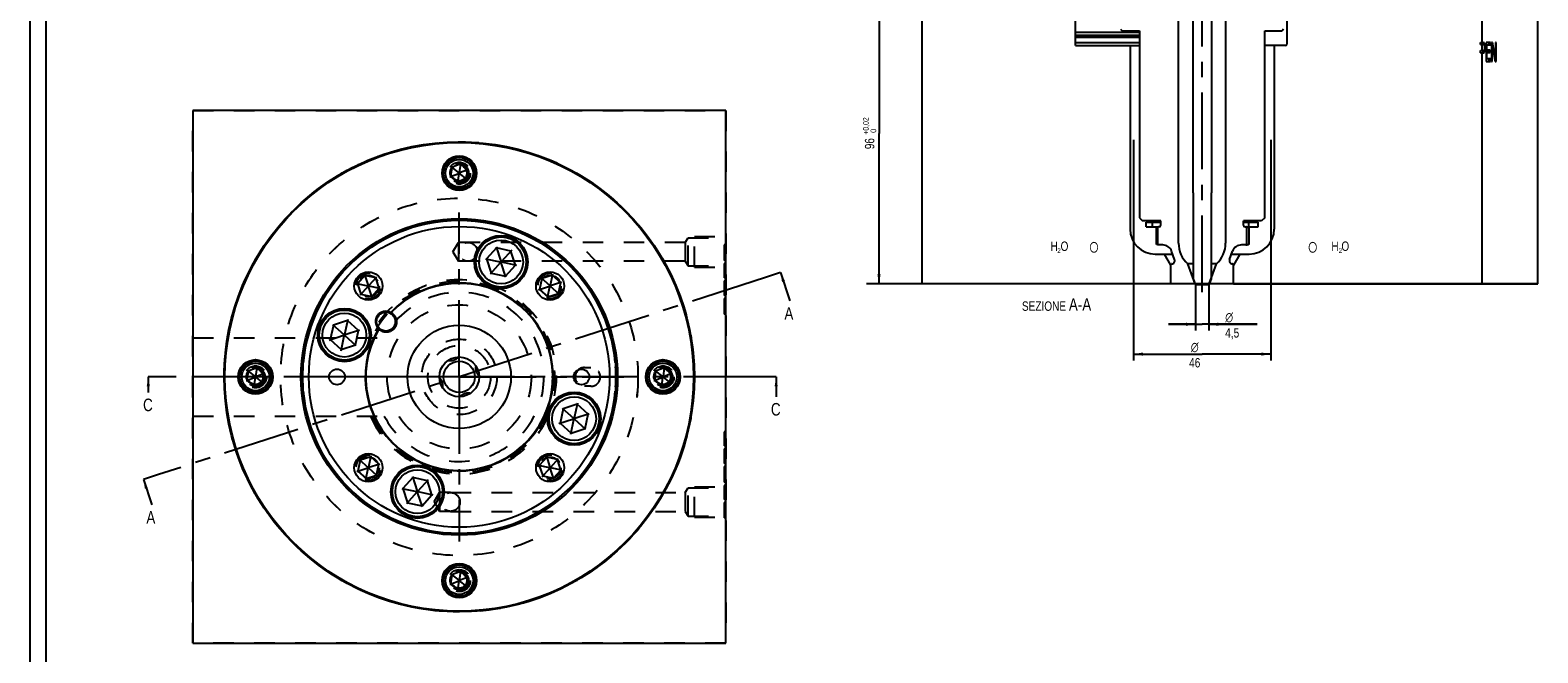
# Model space of a CAD drawing. Extents: x 0 to 1189, y 0 to 841.
# Tile 54 of 80: x 0 to 481, y 325 to 524. Entities that reach past the tile are written whole.
import ezdxf
from ezdxf.enums import TextEntityAlignment as Align

# ---------------------------------------------------------------- set-up
doc = ezdxf.new("R2010")
doc.units = 0
doc.header["$LTSCALE"] = 65.395
doc.linetypes.add('CENTER', pattern=[0.6, 0.375, -0.075, 0.075, -0.075])
doc.linetypes.add('HIDDEN', pattern=[0.2, 0.1, -0.1])
doc.layers.get('0').update_dxf_attribs({"linetype": 'CONTINUOUS'})
for name, color, linetype in [('CONDIZIONAMENTO', 7, 'CONTINUOUS'), ('DEFAULT_1', 7, 'CENTER'), ('HATCHING_BL0', 7, 'CONTINUOUS'), ('HATCHING_BL2', 7, 'CONTINUOUS'), ('MG46096_3DSLA_N_45_R000_JG_BL12', 7, 'CONTINUOUS'), ('MG46_3DSLA_AC_WEB_BL13', 7, 'CONTINUOUS'), ('MG46_3DSLA_PPU_WEB_BL11', 7, 'CONTINUOUS'), ('MG46_3DSLA_PSUP_WEB_BL14', 7, 'CONTINUOUS')]:
    doc.layers.add(name, color=color, linetype=linetype)
doc.styles.get("Standard").update_dxf_attribs({"font": 'txt', "width": 0.8})
doc.styles.add('TEXTSTYLE_1', font='gdt', dxfattribs={"width": 0.8})
doc.dimstyles.new('DIMSTYLE_1', dxfattribs={"dimtxt": 3, "dimasz": 3, "dimexe": 2, "dimexo": 0, "dimgap": 0.75, "dimtad": 1, "dimtxsty": 'STANDARD', "dimblk": '_ARROW_FILLED', "dimblk1": '_ARROW_FILLED', "dimblk2": '_ARROW_FILLED', "dimcen": 0.09, "dimazin": 3, "dimtol": 1, "dimtp": 0.02, "dimtfac": 0.6, "dimtofl": 0, "dimtmove": 0, "dimatfit": 3, "dimtolj": 1})
doc.dimstyles.new('DIMSTYLE_2', dxfattribs={"dimtxt": 3, "dimasz": 3, "dimexe": 2, "dimexo": 0, "dimgap": 0.75, "dimtad": 1, "dimtxsty": 'STANDARD', "dimblk": '_ARROW_FILLED', "dimblk1": '_ARROW_FILLED', "dimblk2": '_ARROW_FILLED', "dimcen": 0.09, "dimazin": 3, "dimtp": 0.3, "dimtm": 0.3, "dimtfac": 1, "dimtofl": 0, "dimtmove": 0, "dimatfit": 3, "dimtolj": 1})
doc.dimstyles.new('DIMSTYLE_3', dxfattribs={"dimtxt": 3, "dimasz": 3, "dimexe": 2, "dimexo": 0, "dimgap": 0.75, "dimtad": 1, "dimtxsty": 'STANDARD', "dimblk": '_ARROW_FILLED', "dimblk1": '_ARROW_FILLED', "dimblk2": '_ARROW_FILLED', "dimcen": 0.09, "dimazin": 3, "dimtp": 0.1, "dimtm": 0.1, "dimtfac": 1, "dimtofl": 0, "dimtmove": 0, "dimatfit": 3, "dimtolj": 1})
doc.dimstyles.get("Standard").update_dxf_attribs({"dimtxt": 3, "dimasz": 3, "dimexe": 2, "dimexo": 0, "dimtad": 1, "dimtxsty": 'STANDARD', "dimblk": '_ARROW_FILLED', "dimblk1": '_ARROW_FILLED', "dimblk2": '_ARROW_FILLED', "dimcen": 0.09, "dimazin": 3, "dimtol": 1, "dimtp": 0.01, "dimtm": 0.01, "dimtfac": 1, "dimtofl": 0, "dimtmove": 0, "dimatfit": 3, "dimtolj": 1})

# ---------------------------------------------------------------- blocks, each defined once
blk = doc.blocks.new('A0_BL15', base_point=(594.5, 420.5))
at = {"color": 7, "linetype": 'CONTINUOUS'}
for p, q in [((0, 0), (0, 841)), ((5, 836), (5, 5))]:
    blk.add_line(p, q, dxfattribs=at)
blk = doc.blocks.new('_ARROW_FILLED')
at = {"color": 0, "linetype": 'BYBLOCK'}
blk.add_solid([(0, 0), (-1, 0.17), (-1, -0.17)], dxfattribs=at)
blk = doc.blocks.new('*D0')
at = {"color": 2, "linetype": 'CONTINUOUS'}
for p, q in [((292.66, 539.15), (268.82, 539.15)), ((270.82, 539.15), (270.82, 491.15)), ((270.82, 443.15), (270.82, 491.15)), ((292.22, 443.15), (268.82, 443.15))]:
    blk.add_line(p, q, dxfattribs=at)
at = {"color": 2, "linetype": 'CONTINUOUS', "xscale": 3, "yscale": 3, "zscale": 3}
for p, rotation in [((270.82, 539.15), 90), ((270.82, 443.15), 270)]:
    blk.add_blockref('_ARROW_FILLED', p, dxfattribs=dict(at, rotation=rotation))
at = {"color": 2, "linetype": 'CONTINUOUS'}
for s, height, width, p in [('+0,02', 1.8, 0.728571, (267.52, 493.51)), (' 0', 1.8, 0.785714, (269.92, 491.65)), ('96', 3, 0.785714, (269.32, 487.88))]:
    blk.add_text(s, height=height, rotation=90, dxfattribs=dict(at, width=width)).set_placement(p, align=Align.CENTER)
blk = doc.blocks.new('*D25')
at = {"color": 2, "linetype": 'CONTINUOUS'}
for p, q in [((371.76, 443.15), (371.76, 428.25)), ((376.04, 443.15), (376.04, 428.25)), ((371.76, 430.25), (363.2, 430.25)), ((363.2, 430.25), (373.9, 430.25)), ((391.49, 430.25), (373.9, 430.25)), ((376.04, 430.25), (391.49, 430.25))]:
    blk.add_line(p, q, dxfattribs=at)
at = {"color": 2, "linetype": 'CONTINUOUS', "xscale": 3, "yscale": 3, "zscale": 3}
blk.add_blockref('_ARROW_FILLED', (371.76, 430.25), dxfattribs=at)
at = {"color": 2, "linetype": 'CONTINUOUS', "xscale": 3, "yscale": 3, "zscale": 3, "rotation": 180}
blk.add_blockref('_ARROW_FILLED', (376.04, 430.25), dxfattribs=at)
at = {"color": 2, "linetype": 'CONTINUOUS', "insert": (381.28, 434), "char_height": 3, "width": 9.3214, "attachment_point": 1, "style": 'TEXTSTYLE_1'}
blk.add_mtext('{\\Fgdt;n}\\P\\Ftxt;4,5', dxfattribs=at)
blk = doc.blocks.new('*D26')
at = {"color": 2, "linetype": 'CONTINUOUS'}
for p, q in [((352.03, 489.15), (352.03, 418.73)), ((395.78, 489.15), (395.78, 418.73)), ((352.03, 420.73), (373.9, 420.73)), ((395.78, 420.73), (373.9, 420.73))]:
    blk.add_line(p, q, dxfattribs=at)
at = {"color": 2, "linetype": 'CONTINUOUS', "xscale": 3, "yscale": 3, "zscale": 3, "rotation": 180}
blk.add_blockref('_ARROW_FILLED', (352.03, 420.73), dxfattribs=at)
at = {"color": 2, "linetype": 'CONTINUOUS', "xscale": 3, "yscale": 3, "zscale": 3}
blk.add_blockref('_ARROW_FILLED', (395.78, 420.73), dxfattribs=at)
at = {"color": 2, "linetype": 'CONTINUOUS', "insert": (371.55, 424.48), "char_height": 3, "width": 7.0714, "attachment_point": 2, "style": 'TEXTSTYLE_1'}
blk.add_mtext('{\\Fgdt;n}\\P\\Ftxt;46', dxfattribs=at)
blk = doc.blocks.new('MG46_3DSLA_PPU_WEB_BL11', base_point=(604.15, 524.71))
at = {"layer": 'MG46_3DSLA_PPU_WEB_BL11', "color": 7, "linetype": 'CONTINUOUS'}
for p, q in [((284.53, 443.15), (284.53, 539.15)), ((333.45, 519.15), (333.45, 539.15)), ((463.28, 520.15), (463.28, 539.15)), ((481.01, 443.15), (481.01, 539.15)), ((400.9, 531.15), (400.9, 519.65)), ((462.75, 520.15), (463.7, 520.15)), ((462.75, 519.52), (462.75, 520.15)), ((462.75, 519.52), (463.74, 519.52)), ((463.42, 520.03), (463.26, 520.13)), ((463.28, 517.6), (463.28, 519.52)), ((463.9, 520.03), (463.42, 520.03)), ((463.58, 519.64), (463.42, 520.03)), ((464.05, 519.64), (463.58, 519.64)), ((463.61, 519.52), (463.58, 519.64)), ((463.9, 520.03), (463.7, 520.15)), ((463.74, 519.52), (463.86, 519.39)), ((464.05, 519.64), (463.9, 520.03)), ((464.17, 519.13), (464.05, 519.64)), ((465.91, 520.15), (464.52, 520.15)), ((464.52, 520.15), (464.52, 514.15)), ((465.43, 519.39), (465.43, 520.15)), ((465.91, 519.39), (465.91, 520.15)), ((466.56, 520.15), (466.21, 520.15)), ((466.21, 520.15), (466.21, 514.15)), ((467.53, 515.05), (466.56, 520.15)), ((467.76, 520.15), (467.53, 520.15)), ((467.53, 520.15), (467.53, 515.05)), ((467.76, 514.15), (467.76, 520.15)), ((333.45, 519.15), (353.9, 519.15)), ((350.9, 519.15), (350.9, 460.65)), ((400.4, 519.15), (393.9, 519.15)), ((396.9, 519.15), (396.9, 460.65)), ((462.75, 517.6), (463.74, 517.6)), ((462.75, 516.84), (462.75, 517.6)), ((462.75, 516.84), (463.7, 516.84)), ((463.26, 516.86), (463.42, 516.96)), ((463.28, 443.15), (463.28, 516.84)), ((463.42, 516.96), (463.58, 517.35)), ((463.9, 516.96), (463.42, 516.96)), ((463.58, 517.35), (463.64, 517.62)), ((464.05, 517.35), (463.58, 517.35)), ((463.7, 516.84), (463.9, 516.96)), ((463.86, 517.73), (463.74, 517.6)), ((463.86, 519.39), (463.94, 519.13)), ((463.94, 517.98), (463.86, 517.73)), ((464.17, 517.86), (463.9, 517.86)), ((463.9, 516.96), (464.05, 517.35)), ((464.17, 519.13), (463.94, 519.13)), ((463.94, 519.13), (463.97, 518.75)), ((463.97, 518.37), (463.94, 517.98)), ((464.21, 518.75), (463.97, 518.75)), ((463.97, 518.75), (463.97, 518.37)), ((464.21, 518.24), (463.97, 518.24)), ((464.05, 517.35), (464.17, 517.86)), ((464.21, 518.75), (464.17, 519.13)), ((464.17, 517.86), (464.21, 518.24)), ((464.21, 518.24), (464.21, 518.75)), ((464.52, 519.39), (465.91, 519.39)), ((465.75, 517.73), (464.52, 517.73)), ((464.52, 516.96), (465.75, 516.96)), ((465.91, 514.92), (464.52, 514.92)), ((464.75, 517.73), (464.75, 519.39)), ((464.75, 514.92), (464.75, 516.96)), ((465.28, 516.96), (465.28, 517.73)), ((465.43, 514.15), (465.43, 514.92)), ((465.75, 516.96), (465.75, 517.73)), ((465.91, 514.15), (465.91, 514.92)), ((466.45, 519.39), (466.21, 519.39)), ((466.23, 519.39), (466.22, 519.44)), ((466.45, 514.15), (466.45, 519.39)), ((466.45, 519.39), (467.41, 514.15)), ((467.53, 515.05), (467.25, 515.05)), ((467.28, 514.85), (467.28, 515.05)), ((464.52, 514.15), (465.91, 514.15)), ((466.21, 514.15), (466.45, 514.15)), ((467.41, 514.15), (467.76, 514.15)), ((358.9, 452.65), (364.5, 452.65)), ((363.9, 449.15), (361.88, 452.65)), ((383.3, 452.65), (388.9, 452.65)), ((385.92, 452.65), (383.9, 449.15)), ((363.9, 443.15), (363.9, 449.15)), ((383.9, 443.15), (383.9, 449.15)), ((363.9, 443.15), (284.53, 443.15)), ((383.9, 443.15), (481.01, 443.15))]:
    blk.add_line(p, q, dxfattribs=at)
at = {"layer": 'MG46_3DSLA_PPU_WEB_BL11', "color": 8, "linetype": 'HIDDEN'}
for p, q in [((51.9, 328.46), (51.9, 498.46)), ((51.9, 498.46), (221.9, 498.46)), ((221.9, 498.46), (221.9, 328.46)), ((209, 456.37), (209.9, 457.87)), ((209.9, 457.87), (221.9, 457.87)), ((209.9, 448.87), (209.9, 457.87)), ((211.9, 458.23), (221.9, 458.23)), ((211.9, 448.5), (211.9, 458.23)), ((221.9, 448.87), (221.9, 457.87)), ((134.9, 453.37), (136.63, 456.37)), ((134.9, 453.37), (136.63, 450.37)), ((136.63, 456.37), (136.63, 450.37)), ((139.69, 456.37), (136.63, 456.37)), ((209, 456.37), (139.69, 456.37)), ((209, 456.37), (209, 450.37)), ((221.9, 455.59), (221.4, 455.59)), ((221.4, 455.59), (221.4, 450.59)), ((221.9, 454.84), (221.4, 454.84)), ((221.9, 454.46), (221.4, 454.46)), ((139.69, 450.37), (136.63, 450.37)), ((209, 450.37), (139.69, 450.37)), ((209, 450.37), (209.9, 448.87)), ((209.9, 448.87), (221.9, 448.87)), ((211.9, 448.5), (221.9, 448.5)), ((221.9, 451.71), (221.4, 451.71)), ((221.9, 451.34), (221.4, 451.34)), ((221.9, 450.59), (221.4, 450.59)), ((221.9, 449.59), (221.4, 449.59)), ((221.4, 449.59), (221.4, 445.09)), ((221.9, 449.09), (221.4, 449.09)), ((221.9, 445.84), (221.4, 445.84)), ((221.9, 445.09), (221.4, 445.09)), ((221.9, 444.09), (221.4, 444.09)), ((221.4, 444.09), (221.4, 439.46)), ((221.9, 443.96), (221.4, 443.96)), ((221.9, 443.59), (221.4, 443.59)), ((221.9, 443.34), (221.4, 443.34)), ((221.9, 443.21), (221.4, 443.21)), ((221.9, 443.09), (221.4, 443.09)), ((221.9, 442.96), (221.4, 442.96)), ((221.9, 442.59), (221.4, 442.59)), ((221.9, 442.46), (221.4, 442.46)), ((221.9, 440.21), (221.4, 440.21)), ((221.9, 439.46), (221.4, 439.46)), ((221.9, 438.46), (221.4, 438.46)), ((221.4, 438.46), (221.4, 433.46)), ((221.9, 438.34), (221.4, 438.34)), ((221.9, 438.09), (221.4, 438.09)), ((221.9, 437.71), (221.4, 437.71)), ((221.9, 437.59), (221.4, 437.59)), ((221.9, 437.34), (221.4, 437.34)), ((221.9, 437.09), (221.4, 437.09)), ((221.9, 436.96), (221.4, 436.96)), ((221.9, 436.46), (221.4, 436.46)), ((221.9, 435.46), (221.4, 435.46)), ((221.9, 434.96), (221.4, 434.96)), ((221.9, 434.84), (221.4, 434.84)), ((221.9, 434.59), (221.4, 434.59)), ((221.9, 434.34), (221.4, 434.34)), ((221.9, 434.21), (221.4, 434.21)), ((221.9, 433.84), (221.4, 433.84)), ((221.9, 433.59), (221.4, 433.59)), ((221.9, 433.46), (221.4, 433.46)), ((51.9, 425.96), (113.53, 425.96)), ((176.9, 416.46), (178.9, 416.46)), ((178.9, 410.46), (176.9, 410.46)), ((51.9, 400.96), (113.53, 400.96)), ((221.9, 395.96), (221.4, 395.96)), ((221.4, 395.96), (221.4, 391.46)), ((221.9, 395.46), (221.4, 395.46)), ((221.9, 392.21), (221.4, 392.21)), ((221.9, 391.46), (221.4, 391.46)), ((221.9, 390.46), (221.4, 390.46)), ((221.4, 390.46), (221.4, 385.84)), ((221.9, 390.21), (221.4, 390.21)), ((221.9, 390.09), (221.4, 390.09)), ((221.9, 389.96), (221.4, 389.96)), ((221.9, 389.71), (221.4, 389.71)), ((221.9, 389.59), (221.4, 389.59)), ((221.9, 389.46), (221.4, 389.46)), ((221.9, 389.34), (221.4, 389.34)), ((221.9, 389.21), (221.4, 389.21)), ((221.9, 389.09), (221.4, 389.09)), ((221.9, 388.96), (221.4, 388.96)), ((221.9, 388.59), (221.4, 388.59)), ((221.9, 388.46), (221.4, 388.46)), ((221.9, 387.84), (221.4, 387.84)), ((221.9, 387.59), (221.4, 387.59)), ((221.9, 387.46), (221.4, 387.46)), ((221.9, 387.34), (221.4, 387.34)), ((221.9, 387.09), (221.4, 387.09)), ((221.9, 386.96), (221.4, 386.96)), ((221.9, 386.84), (221.4, 386.84)), ((221.9, 386.71), (221.4, 386.71)), ((221.9, 386.59), (221.4, 386.59)), ((221.9, 386.34), (221.4, 386.34)), ((221.9, 386.21), (221.4, 386.21)), ((221.9, 385.96), (221.4, 385.96)), ((221.9, 385.84), (221.4, 385.84)), ((221.9, 384.84), (221.4, 384.84)), ((221.4, 384.84), (221.4, 379.84)), ((221.9, 384.71), (221.4, 384.71)), ((221.9, 384.46), (221.4, 384.46)), ((221.9, 384.09), (221.4, 384.09)), ((221.9, 383.96), (221.4, 383.96)), ((221.9, 383.71), (221.4, 383.71)), ((221.9, 383.46), (221.4, 383.46)), ((221.9, 383.34), (221.4, 383.34)), ((221.9, 382.84), (221.4, 382.84)), ((221.9, 381.84), (221.4, 381.84)), ((221.9, 381.34), (221.4, 381.34)), ((221.9, 381.21), (221.4, 381.21)), ((221.9, 380.96), (221.4, 380.96)), ((221.9, 380.71), (221.4, 380.71)), ((221.9, 380.59), (221.4, 380.59)), ((221.9, 380.21), (221.4, 380.21)), ((128.9, 373.56), (130.63, 376.56)), ((134.11, 376.56), (130.63, 376.56)), ((130.63, 376.56), (130.63, 370.56)), ((134.11, 376.56), (209, 376.56)), ((209, 376.56), (209.9, 378.06)), ((209, 376.56), (209, 370.56)), ((209.9, 378.06), (221.9, 378.06)), ((209.9, 369.06), (209.9, 378.06)), ((211.9, 378.43), (221.9, 378.43)), ((211.9, 368.7), (211.9, 378.43)), ((221.9, 379.96), (221.4, 379.96)), ((221.9, 379.84), (221.4, 379.84)), ((221.9, 378.84), (221.4, 378.84)), ((221.4, 378.84), (221.4, 374.34)), ((221.9, 369.06), (221.9, 378.06)), ((128.9, 373.56), (130.63, 370.56)), ((134.11, 370.56), (130.63, 370.56)), ((134.11, 370.56), (209, 370.56)), ((209, 370.56), (209.9, 369.06)), ((221.9, 375.09), (221.4, 375.09)), ((221.9, 374.34), (221.4, 374.34)), ((221.9, 373.34), (221.4, 373.34)), ((221.4, 373.34), (221.4, 368.46)), ((221.9, 373.21), (221.4, 373.21)), ((221.9, 372.71), (221.4, 372.71)), ((221.9, 372.59), (221.4, 372.59)), ((221.9, 372.46), (221.4, 372.46)), ((221.9, 372.21), (221.4, 372.21)), ((221.9, 372.09), (221.4, 372.09)), ((221.9, 371.59), (221.4, 371.59)), ((221.9, 370.46), (221.4, 370.46)), ((209.9, 369.06), (221.9, 369.06)), ((211.9, 368.7), (221.9, 368.7)), ((221.9, 369.96), (221.4, 369.96)), ((221.9, 369.84), (221.4, 369.84)), ((221.9, 369.59), (221.4, 369.59)), ((221.9, 369.34), (221.4, 369.34)), ((221.9, 369.21), (221.4, 369.21)), ((221.9, 368.84), (221.4, 368.84)), ((221.9, 368.59), (221.4, 368.59)), ((221.9, 368.46), (221.4, 368.46)), ((221.9, 328.46), (51.9, 328.46))]:
    blk.add_line(p, q, dxfattribs=at)
for centre, radius in [((139.69, 453.37), 3), ((107.91, 442.46), 3.4), ((165.89, 442.46), 3.4), ((136.9, 413.46), 23), ((136.9, 413.46), 23), ((136.9, 413.46), 12.02), ((136.9, 413.46), 10), ((107.91, 384.47), 3.4), ((165.89, 384.47), 3.4), ((134.11, 373.56), 3)]:
    blk.add_circle(centre, radius, dxfattribs=at)
at = {"layer": 'MG46_3DSLA_PPU_WEB_BL11', "color": 7, "linetype": 'CONTINUOUS'}
for centre, radius, start, end in [((400.4, 519.65), 0.5, 270, 360), ((358.9, 460.65), 8, 180, 270), ((388.9, 460.65), 8, 270, 360)]:
    blk.add_arc(centre, radius, start, end, dxfattribs=at)
at = {"layer": 'MG46_3DSLA_PPU_WEB_BL11', "color": 8, "linetype": 'HIDDEN'}
for centre, radius, start, end in [((107.91, 442.46), 4, 255, 195), ((136.9, 413.46), 31, 203.7789, 156.223), ((136.9, 413.46), 30.5, 204.1945, 155.8055), ((136.9, 413.46), 30.5, 204.1934, 155.8086), ((165.89, 442.46), 4, 255, 195), ((136.9, 413.46), 27, 207.5785, 152.4215), ((176.9, 413.46), 3, 90, 270), ((178.9, 413.46), 3, 270, 90), ((107.91, 384.47), 4, 255, 195), ((165.89, 384.47), 4, 255, 195)]:
    blk.add_arc(centre, radius, start, end, dxfattribs=at)
blk = doc.blocks.new('MG46096_3DSLA_N_45_R000_JG_BL12', base_point=(605.63, 511.41))
at = {"layer": 'MG46096_3DSLA_N_45_R000_JG_BL12', "color": 7, "linetype": 'CONTINUOUS'}
for p, q in [((370.9, 588.15), (370.9, 472.29)), ((376.9, 588.15), (376.9, 472.29)), ((366.4, 456.16), (366.4, 531.9)), ((381.4, 531.9), (381.4, 456.16)), ((347.9, 524.4), (348.4, 523.9)), ((399.9, 524.4), (399.4, 523.9)), ((353.9, 523.4), (333.45, 523.4)), ((353.9, 522.4), (333.45, 522.4)), ((353.9, 521.8), (333.45, 521.8)), ((353.9, 520), (333.45, 520)), ((348.4, 523.9), (353.9, 523.9)), ((353.9, 523.9), (353.9, 464.25)), ((393.9, 523.9), (399.4, 523.9)), ((393.9, 464.25), (393.9, 523.9)), ((370.9, 472.29), (371, 472.05)), ((371, 472.05), (371, 456.2)), ((376.9, 472.29), (376.8, 472.05)), ((376.8, 472.05), (376.8, 456.2)), ((353.9, 464.25), (354.9, 463.25)), ((360.7, 463.25), (354.9, 463.25)), ((356.05, 462.85), (360.7, 462.85)), ((356.05, 461.35), (356.05, 462.85)), ((358.06, 461.35), (358.06, 462.85)), ((360.7, 461.85), (360.7, 463.25)), ((392.9, 463.25), (387.1, 463.25)), ((387.1, 461.85), (387.1, 463.25)), ((387.1, 462.85), (391.75, 462.85)), ((388.82, 461.35), (388.82, 462.85)), ((391.75, 461.35), (391.75, 462.85)), ((393.9, 464.25), (392.9, 463.25)), ((356.05, 461.35), (359.99, 461.35)), ((359.35, 455.75), (359.35, 461.16)), ((359.71, 461.28), (359.7, 461.28)), ((359.71, 461.3), (360, 461.35)), ((359.71, 461.3), (359.71, 455.61)), ((360.2, 461.35), (360, 461.35)), ((387.6, 461.35), (391.75, 461.35)), ((388.1, 461.3), (387.8, 461.35)), ((388.1, 461.3), (388.1, 455.61)), ((388.76, 461.16), (388.76, 455.75)), ((148.78, 454.6), (145.62, 451.09)), ((148.66, 454.95), (150.16, 450.34)), ((153.4, 453.62), (148.78, 454.6)), ((153.64, 453.9), (150.39, 450.29)), ((154.86, 449.13), (153.4, 453.62)), ((359.71, 455.63), (359.7, 455.63)), ((360, 455.55), (359.71, 455.61)), ((361.35, 455.55), (360, 455.55)), ((365.14, 450.9), (364.17, 453.58)), ((371, 456.2), (371.05, 456.15)), ((371.05, 456.15), (371.05, 444.8)), ((376.8, 456.2), (376.75, 456.15)), ((376.75, 456.15), (376.75, 444.8)), ((382.66, 450.9), (383.64, 453.58)), ((387.8, 455.55), (386.46, 455.55)), ((387.8, 455.55), (388.1, 455.61)), ((145.25, 451.17), (150, 450.16)), ((145.62, 451.09), (147.08, 446.6)), ((146.83, 446.33), (150.08, 449.94)), ((150.16, 450.34), (150, 450.16)), ((150, 450.16), (150.08, 449.94)), ((150.08, 449.94), (150.31, 449.89)), ((150.39, 450.29), (150.16, 450.34)), ((150.31, 449.89), (150.47, 450.06)), ((151.81, 445.27), (150.31, 449.89)), ((150.47, 450.06), (150.39, 450.29)), ((155.22, 449.05), (150.47, 450.06)), ((151.69, 445.62), (154.86, 449.13)), ((363.9, 449.35), (364.1, 449.55)), ((363.9, 443.15), (363.9, 449.35)), ((364.2, 449.55), (364.1, 449.55)), ((371.05, 449.52), (369.33, 449.52)), ((371.64, 443.15), (369.33, 449.52)), ((376.16, 443.15), (378.48, 449.52)), ((378.48, 449.52), (376.75, 449.52)), ((383.7, 449.55), (383.6, 449.55)), ((383.9, 449.35), (383.7, 449.55)), ((383.9, 443.15), (383.9, 449.35)), ((104.14, 443.25), (107.73, 442.49)), ((106.81, 445.83), (104.44, 443.19)), ((104.44, 443.19), (105.53, 439.82)), ((106.72, 446.11), (107.85, 442.62)), ((110.28, 445.09), (106.81, 445.83)), ((107.85, 442.62), (107.73, 442.49)), ((108.02, 442.59), (107.85, 442.62)), ((110.48, 445.31), (108.02, 442.59)), ((108.08, 442.42), (108.02, 442.59)), ((111.37, 441.72), (110.28, 445.09)), ((147.08, 446.6), (151.69, 445.62)), ((163.25, 444.83), (162.52, 441.36)), ((163.03, 445.03), (165.76, 442.57)), ((166.63, 445.92), (163.25, 444.83)), ((165.76, 442.57), (165.72, 442.4)), ((165.92, 442.63), (165.76, 442.57)), ((166.69, 446.22), (165.92, 442.63)), ((166.06, 442.51), (165.92, 442.63)), ((169.55, 443.64), (166.06, 442.51)), ((169.26, 443.55), (166.63, 445.92)), ((168.52, 440.08), (169.26, 443.55)), ((371.65, 443.15), (363.9, 443.15)), ((371.05, 444.8), (371.69, 443.05)), ((371.69, 443.05), (371.79, 442.95)), ((371.79, 442.95), (376.02, 442.95)), ((376.12, 443.05), (376.02, 442.95)), ((376.75, 444.8), (376.12, 443.05)), ((383.9, 443.15), (376.15, 443.15)), ((105.33, 439.6), (107.79, 442.32)), ((105.53, 439.82), (109, 439.08)), ((107.73, 442.49), (107.79, 442.32)), ((107.79, 442.32), (107.96, 442.29)), ((107.96, 442.29), (108.08, 442.42)), ((109.09, 438.8), (107.96, 442.29)), ((111.67, 441.66), (108.08, 442.42)), ((109, 439.08), (111.37, 441.72)), ((162.23, 441.27), (165.72, 442.4)), ((162.52, 441.36), (165.15, 438.99)), ((165.09, 438.69), (165.85, 442.28)), ((165.15, 438.99), (168.52, 440.08)), ((165.72, 442.4), (165.85, 442.28)), ((165.85, 442.28), (166.02, 442.34)), ((166.02, 442.34), (166.06, 442.51)), ((168.75, 439.88), (166.02, 442.34)), ((115.2, 433.97), (114.98, 433.95)), ((115.2, 433.97), (115.61, 433.66)), ((115.61, 433.66), (115.54, 433.31)), ((96.74, 429.96), (95.76, 425.34)), ((96.46, 430.21), (100.07, 426.96)), ((101.23, 431.42), (96.74, 429.96)), ((101.31, 431.78), (100.3, 427.03)), ((105.09, 428.38), (100.47, 426.88)), ((104.74, 428.26), (101.23, 431.42)), ((103.76, 423.64), (104.74, 428.26)), ((111.17, 428.89), (111.21, 428.67)), ((111.62, 428.36), (111.21, 428.67)), ((111.62, 428.36), (111.93, 428.52)), ((88.64, 426.46), (88.62, 426.47)), ((95.41, 425.23), (100.02, 426.73)), ((95.76, 425.34), (99.27, 422.18)), ((99.19, 421.82), (100.2, 426.57)), ((99.27, 422.18), (103.76, 423.64)), ((100.07, 426.96), (100.02, 426.73)), ((100.02, 426.73), (100.2, 426.57)), ((100.3, 427.03), (100.07, 426.96)), ((100.2, 426.57), (100.42, 426.64)), ((100.47, 426.88), (100.3, 427.03)), ((100.42, 426.64), (100.47, 426.88)), ((104.03, 423.4), (100.42, 426.64)), ((185.15, 426.46), (185.18, 426.47)), ((87.83, 423.06), (87.38, 423.15)), ((185.97, 423.06), (186.44, 423.16)), ((86.96, 415.46), (86.95, 415.46)), ((87.13, 418.26), (87.06, 418.27)), ((186.67, 418.26), (186.74, 418.27)), ((186.83, 415.46), (186.84, 415.46)), ((86.96, 411.46), (86.95, 411.46)), ((186.83, 411.46), (186.84, 411.46)), ((87.06, 408.66), (87.13, 408.66)), ((174.53, 404.74), (170.04, 403.29)), ((174.6, 405.11), (173.59, 400.36)), ((178.04, 401.58), (174.53, 404.74)), ((186.74, 408.66), (186.67, 408.66)), ((87.35, 403.77), (87.83, 403.86)), ((88.65, 400.45), (88.62, 400.44)), ((168.7, 398.55), (173.32, 400.05)), ((170.04, 403.29), (169.05, 398.67)), ((169.76, 403.53), (173.37, 400.28)), ((172.49, 395.14), (173.5, 399.89)), ((173.37, 400.28), (173.32, 400.05)), ((173.32, 400.05), (173.5, 399.89)), ((173.59, 400.36), (173.37, 400.28)), ((173.5, 399.89), (173.72, 399.97)), ((173.77, 400.2), (173.59, 400.36)), ((173.72, 399.97), (173.77, 400.2)), ((177.33, 396.72), (173.72, 399.97)), ((178.39, 401.7), (173.77, 400.2)), ((177.05, 396.96), (178.04, 401.58)), ((185.15, 400.45), (185.17, 400.44)), ((186.42, 403.77), (185.97, 403.86)), ((169.05, 398.67), (172.56, 395.51)), ((172.56, 395.51), (177.05, 396.96)), ((105.27, 386.84), (104.53, 383.38)), ((105.05, 387.05), (107.77, 384.59)), ((108.64, 387.94), (105.27, 386.84)), ((108.7, 388.23), (107.94, 384.65)), ((111.56, 385.66), (108.07, 384.53)), ((111.28, 385.57), (108.64, 387.94)), ((110.54, 382.1), (111.28, 385.57)), ((162.13, 385.27), (165.71, 384.51)), ((164.79, 387.84), (162.42, 385.21)), ((162.42, 385.21), (163.52, 381.84)), ((164.7, 388.13), (165.83, 384.64)), ((168.26, 387.11), (164.79, 387.84)), ((168.46, 387.33), (166.01, 384.6)), ((169.36, 383.74), (168.26, 387.11)), ((104.25, 383.28), (107.74, 384.42)), ((104.53, 383.38), (107.17, 381)), ((107.11, 380.71), (107.87, 384.3)), ((107.17, 381), (110.54, 382.1)), ((107.77, 384.59), (107.74, 384.42)), ((107.74, 384.42), (107.87, 384.3)), ((107.94, 384.65), (107.77, 384.59)), ((107.87, 384.3), (108.04, 384.35)), ((108.07, 384.53), (107.94, 384.65)), ((108.04, 384.35), (108.07, 384.53)), ((110.76, 381.9), (108.04, 384.35)), ((122.1, 381.31), (118.94, 377.8)), ((121.98, 381.66), (123.49, 377.04)), ((126.72, 380.33), (122.1, 381.31)), ((126.97, 380.6), (123.72, 376.99)), ((128.18, 375.83), (126.72, 380.33)), ((163.32, 381.61), (165.77, 384.34)), ((163.52, 381.84), (166.98, 381.1)), ((165.83, 384.64), (165.71, 384.51)), ((165.71, 384.51), (165.77, 384.34)), ((165.77, 384.34), (165.94, 384.3)), ((166.01, 384.6), (165.83, 384.64)), ((165.94, 384.3), (166.06, 384.44)), ((167.08, 380.82), (165.94, 384.3)), ((166.06, 384.44), (166.01, 384.6)), ((169.65, 383.67), (166.06, 384.44)), ((166.98, 381.1), (169.36, 383.74)), ((118.58, 377.87), (123.33, 376.86)), ((118.94, 377.8), (120.4, 373.31)), ((120.15, 373.03), (123.4, 376.64)), ((123.49, 377.04), (123.33, 376.86)), ((123.33, 376.86), (123.4, 376.64)), ((123.4, 376.64), (123.63, 376.59)), ((123.72, 376.99), (123.49, 377.04)), ((123.63, 376.59), (123.79, 376.77)), ((125.13, 371.97), (123.63, 376.59)), ((123.79, 376.77), (123.72, 376.99)), ((128.54, 375.76), (123.79, 376.77)), ((125.02, 372.32), (128.18, 375.83)), ((120.4, 373.31), (125.02, 372.32))]:
    blk.add_line(p, q, dxfattribs=at)
at = {"layer": 'MG46096_3DSLA_N_45_R000_JG_BL12', "color": 2, "linetype": 'CENTER'}
for q in [(136.9, 465.96), (84.4, 413.46), (136.9, 360.96), (189.4, 413.46)]:
    blk.add_line((136.9, 413.46), q, dxfattribs=at)
at = {"layer": 'MG46096_3DSLA_N_45_R000_JG_BL12', "color": 7, "linetype": 'CONTINUOUS'}
for points in [[(359.7, 461.28), (359.64, 461.26), (359.58, 461.24), (359.53, 461.23), (359.47, 461.21), (359.41, 461.19), (359.35, 461.17)], [(359.35, 461.16), (359.35, 461.16), (359.35, 461.16), (359.35, 461.16), (359.35, 461.17)], [(388.1, 461.3), (388.18, 461.29), (388.26, 461.27), (388.34, 461.26), (388.42, 461.24), (388.5, 461.22), (388.58, 461.2), (388.66, 461.19), (388.74, 461.17)], [(388.74, 461.17), (388.75, 461.16), (388.75, 461.16), (388.75, 461.16), (388.75, 461.16), (388.76, 461.16), (388.76, 461.16)], [(359.35, 455.74), (359.35, 455.74), (359.35, 455.75), (359.35, 455.75), (359.35, 455.75)], [(359.7, 455.63), (359.64, 455.65), (359.58, 455.66), (359.53, 455.68), (359.47, 455.7), (359.41, 455.72), (359.35, 455.74)], [(388.1, 455.61), (388.18, 455.62), (388.26, 455.64), (388.34, 455.65), (388.42, 455.67), (388.5, 455.69), (388.58, 455.7), (388.66, 455.72), (388.74, 455.74)], [(388.76, 455.75), (388.76, 455.75), (388.75, 455.75), (388.75, 455.75), (388.75, 455.75), (388.75, 455.74), (388.74, 455.74)], [(115.61, 433.66), (115.72, 433.57), (115.82, 433.48), (115.92, 433.39), (116.02, 433.29), (116.11, 433.19), (116.2, 433.09), (116.28, 432.99), (116.35, 432.88), (116.43, 432.77), (116.49, 432.66), (116.55, 432.55), (116.61, 432.43), (116.66, 432.32), (116.71, 432.2), (116.75, 432.08), (116.79, 431.97), (116.82, 431.85), (116.85, 431.73), (116.87, 431.62), (116.89, 431.5), (116.9, 431.39), (116.91, 431.27), (116.92, 431.15), (116.92, 431.04), (116.92, 430.93), (116.92, 430.81), (116.91, 430.7), (116.9, 430.59), (116.88, 430.48), (116.86, 430.37), (116.84, 430.27), (116.81, 430.16), (116.78, 430.06), (116.75, 429.95), (116.71, 429.85), (116.67, 429.75), (116.63, 429.66), (116.58, 429.56), (116.54, 429.47), (116.48, 429.37), (116.43, 429.28), (116.37, 429.19), (116.31, 429.11), (116.25, 429.02), (116.19, 428.94), (116.12, 428.86), (116.05, 428.78), (115.98, 428.7), (115.9, 428.63), (115.82, 428.55), (115.74, 428.48), (115.66, 428.42), (115.58, 428.35), (115.49, 428.29), (115.4, 428.23), (115.31, 428.17), (115.21, 428.12), (115.12, 428.06), (115.02, 428.02), (114.92, 427.97), (114.82, 427.93), (114.71, 427.89), (114.6, 427.85), (114.5, 427.82), (114.39, 427.79), (114.27, 427.76), (114.16, 427.74), (114.04, 427.72), (113.93, 427.71), (113.81, 427.7), (113.69, 427.7), (113.57, 427.69), (113.44, 427.7), (113.32, 427.71), (113.2, 427.72), (113.07, 427.74), (112.95, 427.76), (112.82, 427.79), (112.7, 427.82), (112.57, 427.86), (112.45, 427.9), (112.32, 427.95), (112.2, 428.01), (112.08, 428.07), (111.96, 428.13), (111.85, 428.2), (111.73, 428.28), (111.62, 428.36)], [(133.34, 418.72), (133.42, 418.71), (133.54, 418.7), (133.66, 418.69), (133.78, 418.69), (133.9, 418.68), (134.01, 418.68), (134.11, 418.68), (134.2, 418.68), (134.3, 418.69), (134.38, 418.69), (134.47, 418.7), (134.55, 418.71), (134.64, 418.72), (134.73, 418.74), (134.81, 418.75), (134.9, 418.77), (134.98, 418.79), (135.07, 418.82), (135.15, 418.84)], [(135.15, 418.84), (135.23, 418.87), (135.31, 418.9), (135.39, 418.93), (135.47, 418.97), (135.55, 419.01), (135.63, 419.04), (135.71, 419.09), (135.78, 419.13), (135.86, 419.17), (135.93, 419.22), (136.01, 419.27), (136.09, 419.32), (136.17, 419.38), (136.25, 419.45), (136.34, 419.52), (136.44, 419.59), (136.53, 419.67), (136.62, 419.75), (136.68, 419.81)], [(142.16, 417.02), (142.15, 416.99), (142.14, 416.87), (142.13, 416.75), (142.12, 416.63), (142.12, 416.51), (142.11, 416.4), (142.11, 416.28), (142.12, 416.17), (142.12, 416.06), (142.13, 415.95), (142.14, 415.84), (142.15, 415.73), (142.17, 415.62), (142.19, 415.52), (142.22, 415.42), (142.24, 415.31), (142.28, 415.21)], [(142.28, 415.21), (142.31, 415.11), (142.35, 415.01), (142.39, 414.91), (142.44, 414.81), (142.49, 414.72), (142.54, 414.62), (142.59, 414.52), (142.65, 414.43), (142.71, 414.33), (142.78, 414.24), (142.85, 414.15), (142.92, 414.06), (142.99, 413.96), (143.07, 413.87), (143.15, 413.78), (143.23, 413.69), (143.24, 413.68)], [(131.52, 411.72), (131.48, 411.82), (131.44, 411.92), (131.4, 412.02), (131.36, 412.11), (131.31, 412.21), (131.26, 412.31), (131.2, 412.4), (131.14, 412.5), (131.08, 412.59), (131.01, 412.69), (130.95, 412.78), (130.87, 412.87), (130.8, 412.96), (130.72, 413.06), (130.65, 413.15), (130.56, 413.24), (130.55, 413.25)], [(131.64, 409.91), (131.64, 409.94), (131.65, 410.06), (131.66, 410.18), (131.67, 410.3), (131.68, 410.41), (131.68, 410.53), (131.68, 410.64), (131.68, 410.76), (131.67, 410.87), (131.66, 410.98), (131.65, 411.09), (131.64, 411.2), (131.62, 411.3), (131.6, 411.41), (131.58, 411.51), (131.55, 411.61), (131.52, 411.72)], [(138.64, 408.09), (138.56, 408.06), (138.48, 408.03), (138.4, 407.99), (138.32, 407.96), (138.24, 407.92), (138.16, 407.88), (138.09, 407.84), (138.01, 407.8), (137.94, 407.76), (137.86, 407.71), (137.79, 407.66), (137.71, 407.61), (137.63, 407.55), (137.54, 407.48), (137.45, 407.41), (137.36, 407.33), (137.26, 407.26), (137.17, 407.17), (137.11, 407.12)], [(140.46, 408.21), (140.37, 408.21), (140.25, 408.23), (140.13, 408.23), (140.01, 408.24), (139.89, 408.25), (139.79, 408.25), (139.68, 408.25), (139.59, 408.24), (139.5, 408.24), (139.41, 408.23), (139.32, 408.23), (139.24, 408.22), (139.15, 408.2), (139.07, 408.19), (138.98, 408.17), (138.9, 408.16), (138.81, 408.13), (138.73, 408.11), (138.64, 408.09)]]:
    blk.add_lwpolyline(points, dxfattribs=at)
for centre, radius in [((136.9, 413.46), 49.98), ((136.9, 413.46), 47.98), ((150.24, 450.11), 8.5), ((150.24, 450.11), 8), ((150.24, 450.11), 7), ((107.91, 442.46), 4.5), ((165.89, 442.46), 4.5), ((100.25, 426.8), 8.5), ((100.25, 426.8), 8), ((100.25, 426.8), 7), ((113.5, 431.1), 3), ((136.9, 413.46), 16.49), ((136.9, 413.46), 6.35), ((97.9, 413.46), 2.5), ((136.9, 413.46), 5), ((175.9, 413.46), 2.5), ((173.54, 400.12), 8.5), ((173.54, 400.12), 8), ((173.54, 400.12), 7), ((107.91, 384.47), 4.5), ((123.56, 376.82), 8.5), ((123.56, 376.82), 8), ((165.89, 384.47), 4.5), ((123.56, 376.82), 7)]:
    blk.add_circle(centre, radius, dxfattribs=at)
for centre, radius, start, end in [((136.9, 413.46), 50, 5.2078, 174.7936), ((360.2, 461.85), 0.5, 270, 360), ((387.6, 461.85), 0.5, 180, 270), ((361.35, 452.55), 3, 20, 90), ((375.4, 456.16), 9, 180, 227.5296), ((372.4, 456.16), 9, 312.4704, 360), ((386.46, 452.55), 3, 90, 160), ((364.2, 450.55), 1, 270, 20), ((383.6, 450.55), 1, 160, 270), ((136.9, 413.46), 30, 148.7392, 137.2608), ((136.9, 413.46), 29.85, 149.3794, 136.6206), ((113.5, 431.1), 3.3, 62.0949, 223.9051), ((113.74, 430.92), 3, 233, 53), ((85.12, 417.78), 2, 2.7302, 35.6373), ((188.67, 417.78), 2, 142.6319, 177.2698), ((126.9, 413.46), 40, 175.4698, 184.5302), ((146.9, 413.46), 40, 355.4698, 4.5302), ((85.12, 409.15), 2, 322.6319, 357.2698), ((136.9, 413.46), 50, 185.2219, 354.7911), ((188.67, 409.15), 2, 182.7302, 215.6373)]:
    blk.add_arc(centre, radius, start, end, dxfattribs=at)
blk = doc.blocks.new('MG46_3DSLA_AC_WEB_BL13', base_point=(604.05, 491.81))
at = {"layer": 'MG46_3DSLA_AC_WEB_BL13', "color": 7, "linetype": 'CONTINUOUS'}
for p, q in [((137.31, 481.4), (134.56, 480.29)), ((137.31, 481.4), (136.92, 478.61)), ((137.32, 481.46), (137.31, 481.4)), ((137.31, 481.4), (137.31, 481.4)), ((139.65, 479.58), (137.31, 481.4)), ((137.33, 481.57), (137.32, 481.46)), ((133.93, 477.27), (133.96, 477.28)), ((133.96, 477.28), (134.14, 477.35)), ((134.56, 480.29), (134.15, 477.35)), ((134.15, 477.35), (136.76, 478.41)), ((134.15, 477.35), (136.48, 475.52)), ((134.38, 480.43), (134.4, 480.41)), ((134.4, 480.41), (134.55, 480.29)), ((134.56, 480.29), (136.78, 478.56)), ((136.48, 475.52), (136.88, 478.32)), ((136.48, 475.52), (139.24, 476.64)), ((136.78, 478.56), (136.76, 478.41)), ((136.76, 478.41), (136.88, 478.32)), ((136.92, 478.61), (136.78, 478.56)), ((136.88, 478.32), (137.01, 478.37)), ((137.03, 478.52), (136.92, 478.61)), ((137.01, 478.37), (137.03, 478.52)), ((139.24, 476.64), (137.01, 478.37)), ((139.65, 479.58), (137.03, 478.52)), ((139.24, 476.64), (139.65, 479.58)), ((139.39, 476.51), (139.24, 476.63)), ((139.42, 476.49), (139.39, 476.51)), ((139.83, 479.65), (139.65, 479.58)), ((139.86, 479.66), (139.83, 479.65)), ((136.45, 475.3), (136.46, 475.33)), ((136.46, 475.33), (136.48, 475.52)), ((69.56, 415.29), (69.15, 412.35)), ((69.38, 415.43), (69.4, 415.41)), ((69.4, 415.41), (69.55, 415.29)), ((72.31, 416.4), (69.56, 415.29)), ((69.56, 415.29), (71.78, 413.56)), ((72.31, 416.4), (71.92, 413.61)), ((74.65, 414.58), (72.03, 413.52)), ((72.33, 416.57), (72.31, 416.4)), ((72.31, 416.4), (72.31, 416.4)), ((74.65, 414.58), (72.31, 416.4)), ((74.24, 411.64), (74.65, 414.58)), ((74.83, 414.65), (74.73, 414.61)), ((74.86, 414.66), (74.83, 414.65)), ((199.56, 415.29), (199.15, 412.35)), ((199.38, 415.43), (199.4, 415.41)), ((199.4, 415.41), (199.49, 415.34)), ((202.31, 416.4), (199.56, 415.29)), ((199.56, 415.29), (201.78, 413.56)), ((202.31, 416.4), (201.92, 413.61)), ((204.65, 414.58), (202.03, 413.52)), ((202.33, 416.57), (202.31, 416.4)), ((204.65, 414.58), (202.31, 416.4)), ((202.31, 416.4), (202.31, 416.4)), ((204.24, 411.64), (204.65, 414.58)), ((204.83, 414.65), (204.65, 414.58)), ((204.86, 414.66), (204.83, 414.65)), ((68.93, 412.27), (68.96, 412.28)), ((68.96, 412.28), (69.07, 412.32)), ((69.15, 412.35), (71.76, 413.41)), ((69.15, 412.35), (71.48, 410.52)), ((71.45, 410.3), (71.46, 410.33)), ((71.46, 410.33), (71.47, 410.44)), ((71.48, 410.52), (71.88, 413.32)), ((71.48, 410.52), (74.24, 411.64)), ((71.78, 413.56), (71.76, 413.41)), ((71.76, 413.41), (71.88, 413.32)), ((71.92, 413.61), (71.78, 413.56)), ((71.88, 413.32), (72.01, 413.37)), ((72.03, 413.52), (71.92, 413.61)), ((72.01, 413.37), (72.03, 413.52)), ((74.24, 411.64), (72.01, 413.37)), ((74.39, 411.51), (74.24, 411.63)), ((74.42, 411.49), (74.39, 411.51)), ((198.93, 412.27), (198.96, 412.28)), ((198.96, 412.28), (199.14, 412.35)), ((199.15, 412.35), (201.76, 413.41)), ((199.15, 412.35), (201.48, 410.52)), ((201.45, 410.3), (201.46, 410.33)), ((201.46, 410.33), (201.48, 410.52)), ((201.48, 410.52), (201.88, 413.32)), ((201.48, 410.52), (204.24, 411.64)), ((201.78, 413.56), (201.76, 413.41)), ((201.76, 413.41), (201.88, 413.32)), ((201.92, 413.61), (201.78, 413.56)), ((201.88, 413.32), (202.01, 413.37)), ((202.03, 413.52), (201.92, 413.61)), ((202.01, 413.37), (202.03, 413.52)), ((204.24, 411.64), (202.01, 413.37)), ((204.39, 411.51), (204.3, 411.59)), ((204.42, 411.49), (204.39, 411.51)), ((137.31, 351.4), (134.56, 350.29)), ((137.31, 351.4), (136.92, 348.61)), ((137.32, 351.48), (137.31, 351.4)), ((139.65, 349.58), (137.31, 351.4)), ((137.31, 351.4), (137.31, 351.4)), ((137.33, 351.57), (137.32, 351.48)), ((133.93, 347.27), (133.96, 347.28)), ((133.96, 347.28), (134.07, 347.32)), ((134.56, 350.29), (134.15, 347.35)), ((134.15, 347.35), (136.76, 348.41)), ((134.15, 347.35), (136.48, 345.52)), ((134.38, 350.43), (134.4, 350.41)), ((134.4, 350.41), (134.49, 350.34)), ((134.56, 350.29), (136.78, 348.56)), ((136.48, 345.52), (136.88, 348.32)), ((136.48, 345.52), (139.24, 346.64)), ((136.78, 348.56), (136.76, 348.41)), ((136.76, 348.41), (136.88, 348.32)), ((136.92, 348.61), (136.78, 348.56)), ((136.88, 348.32), (137.01, 348.37)), ((137.03, 348.52), (136.92, 348.61)), ((137.01, 348.37), (137.03, 348.52)), ((139.24, 346.64), (137.01, 348.37)), ((139.65, 349.58), (137.03, 348.52)), ((139.24, 346.64), (139.65, 349.58)), ((139.39, 346.51), (139.3, 346.59)), ((139.42, 346.49), (139.39, 346.51)), ((139.83, 349.65), (139.73, 349.61)), ((139.86, 349.66), (139.83, 349.65)), ((136.45, 345.3), (136.46, 345.33)), ((136.46, 345.33), (136.47, 345.44))]:
    blk.add_line(p, q, dxfattribs=at)
for points in [[(137.34, 481.63), (137.34, 481.6), (137.33, 481.57)], [(134.14, 477.35), (134.14, 477.35), (134.15, 477.35)], [(134.55, 480.29), (134.56, 480.29), (134.56, 480.29)], [(139.24, 476.63), (139.24, 476.64), (139.24, 476.64)], [(139.65, 479.58), (139.65, 479.58), (139.65, 479.58)], [(136.48, 475.52), (136.48, 475.52), (136.48, 475.52)], [(69.55, 415.29), (69.56, 415.29), (69.56, 415.29)], [(72.34, 416.63), (72.34, 416.6), (72.33, 416.57)], [(74.73, 414.61), (74.65, 414.58), (74.65, 414.58)], [(199.49, 415.34), (199.56, 415.29), (199.56, 415.29)], [(202.34, 416.63), (202.34, 416.6), (202.33, 416.57)], [(204.65, 414.58), (204.65, 414.58), (204.65, 414.58)], [(69.07, 412.32), (69.14, 412.35), (69.15, 412.35)], [(71.47, 410.44), (71.48, 410.52), (71.48, 410.52)], [(74.24, 411.63), (74.24, 411.64), (74.24, 411.64)], [(199.14, 412.35), (199.14, 412.35), (199.15, 412.35)], [(201.48, 410.52), (201.48, 410.52), (201.48, 410.52)], [(204.3, 411.59), (204.24, 411.64), (204.24, 411.64)], [(137.34, 351.63), (137.34, 351.6), (137.33, 351.57)], [(134.07, 347.32), (134.14, 347.35), (134.15, 347.35)], [(134.49, 350.34), (134.56, 350.29), (134.56, 350.29)], [(139.3, 346.59), (139.24, 346.64), (139.24, 346.64)], [(139.73, 349.61), (139.65, 349.58), (139.65, 349.58)], [(136.47, 345.44), (136.48, 345.46), (136.48, 345.48), (136.48, 345.5), (136.48, 345.51)], [(136.48, 345.51), (136.48, 345.52), (136.48, 345.52)]]:
    blk.add_lwpolyline(points, dxfattribs=at)
for centre, radius in [((136.9, 413.46), 75), ((136.9, 413.46), 74.74), ((136.9, 478.46), 5.5), ((136.9, 478.46), 5), ((136.9, 478.46), 4.4), ((136.9, 413.46), 50.5), ((71.9, 413.46), 5.5), ((201.9, 413.46), 5.5), ((71.9, 413.46), 5), ((71.9, 413.46), 4.4), ((201.9, 413.46), 5), ((201.9, 413.46), 4.4), ((136.9, 348.46), 5.5), ((136.9, 348.46), 5), ((136.9, 348.46), 4.4)]:
    blk.add_circle(centre, radius, dxfattribs=at)
at = {"layer": 'MG46_3DSLA_AC_WEB_BL13', "color": 8, "linetype": 'HIDDEN'}
for centre, radius in [((136.9, 478.46), 3.5), ((136.9, 478.46), 3), ((136.9, 478.46), 2.46), ((136.9, 413.46), 57), ((71.9, 413.46), 3.5), ((71.9, 413.46), 3), ((71.9, 413.46), 2.46), ((201.9, 413.46), 3.5), ((201.9, 413.46), 3), ((201.9, 413.46), 2.46), ((136.9, 348.46), 3.5), ((136.9, 348.46), 3), ((136.9, 348.46), 2.46)]:
    blk.add_circle(centre, radius, dxfattribs=at)
for centre in [(136.9, 478.46), (71.9, 413.46), (201.9, 413.46), (136.9, 348.46)]:
    blk.add_arc(centre, 2.5, 255, 195, dxfattribs=at)
blk = doc.blocks.new('MG46_3DSLA_PSUP_WEB_BL14', base_point=(604.15, 476.81))
at = {"layer": 'MG46_3DSLA_PSUP_WEB_BL14', "color": 7, "linetype": 'CONTINUOUS'}
for p, q in [((51.9, 498.46), (51.9, 328.46)), ((221.9, 498.46), (51.9, 498.46)), ((221.9, 328.46), (221.9, 498.46)), ((51.9, 328.46), (221.9, 328.46))]:
    blk.add_line(p, q, dxfattribs=at)
at = {"layer": 'MG46_3DSLA_PSUP_WEB_BL14', "color": 8, "linetype": 'HIDDEN'}
for centre, radius in [((136.9, 413.46), 75), ((136.9, 478.46), 2.5), ((136.9, 413.46), 57), ((71.9, 413.46), 2.5), ((201.9, 413.46), 2.5), ((136.9, 348.46), 2.5)]:
    blk.add_circle(centre, radius, dxfattribs=at)
for centre in [(136.9, 478.46), (71.9, 413.46), (201.9, 413.46), (136.9, 348.46)]:
    blk.add_arc(centre, 3, 255, 195, dxfattribs=at)
blk = doc.blocks.new('HATCHING_BL0', base_point=(140.1, 406.7))
at = {"layer": 'HATCHING_BL0', "color": 9, "linetype": 'CENTER'}
blk.add_line((234.64, 445.22), (40.9, 382.27), dxfattribs=at)
at = {"layer": 'HATCHING_BL0', "color": 7, "linetype": 'CENTER'}
for p, q in [((239.4, 446.77), (234.64, 445.22)), ((40.9, 382.27), (36.15, 380.73))]:
    blk.add_line(p, q, dxfattribs=at)
at = {"layer": 'HATCHING_BL0', "color": 7, "linetype": 'CONTINUOUS', "char_height": 4, "width": 5.1429, "attachment_point": 1}
for insert in [(240.63, 435.69), (37.07, 370.63)]:
    blk.add_mtext('A', dxfattribs=dict(at, insert=insert))
at = {"layer": 'HATCHING_BL0', "color": 7, "linetype": 'CONTINUOUS'}
for points in [[(239.4, 446.77), (242.35, 437.69)], [(36.15, 380.73), (38.78, 372.63)]]:
    blk.add_leader(points, dimstyle='STANDARD', override={"dimtad": 0}, dxfattribs=at)
blk = doc.blocks.new('HATCHING_BL2', base_point=(137.84, 407.29))
at = {"layer": 'HATCHING_BL2', "color": 7, "linetype": 'CENTER'}
for p, q in [((42.69, 413.46), (37.69, 413.46)), ((238, 413.46), (233, 413.46))]:
    blk.add_line(p, q, dxfattribs=at)
at = {"layer": 'HATCHING_BL2', "color": 9, "linetype": 'CENTER'}
blk.add_line((233, 413.46), (42.69, 413.46), dxfattribs=at)
at = {"layer": 'HATCHING_BL2', "color": 7, "linetype": 'CONTINUOUS', "char_height": 4, "width": 5, "attachment_point": 1}
for insert in [(36.02, 406.52), (236.33, 405.12)]:
    blk.add_mtext('C', dxfattribs=dict(at, insert=insert))
at = {"layer": 'HATCHING_BL2', "color": 7, "linetype": 'CONTINUOUS'}
for points in [[(37.69, 413.46), (37.69, 408.52)], [(238, 413.46), (238, 407.12)]]:
    blk.add_leader(points, dimstyle='STANDARD', override={"dimtad": 0}, dxfattribs=at)

msp = doc.modelspace()

# ---------------------------------------------------------------- linework, layer by layer
at = {"color": 7, "linetype": 'CONTINUOUS'}
for p, q in [((0, 0), (0, 841)), ((51.897, 498.464), (51.897, 328.464)), ((221.897, 498.464), (51.897, 498.464)), ((221.897, 328.464), (221.897, 498.464)), ((481.009, 443.154), (266.797, 443.154)), ((51.897, 328.464), (221.897, 328.464))]:
    msp.add_line(p, q, dxfattribs=at)
at = {"layer": 'DEFAULT_1', "color": 2, "linetype": 'CENTER'}
msp.add_line((373.903, 440.454), (373.903, 671.57), dxfattribs=at)

# ---------------------------------------------------------------- block references
at = {"color": 2, "linetype": 'CONTINUOUS'}
msp.add_blockref('A0_BL15', (594.5, 420.5), dxfattribs=at)
at = {"layer": 'HATCHING_BL0'}
msp.add_blockref('HATCHING_BL0', (140.105, 406.698), dxfattribs=at)
at = {"layer": 'HATCHING_BL2'}
msp.add_blockref('HATCHING_BL2', (137.844, 407.294), dxfattribs=at)
at = {"layer": 'MG46096_3DSLA_N_45_R000_JG_BL12'}
msp.add_blockref('MG46096_3DSLA_N_45_R000_JG_BL12', (605.627, 511.409), dxfattribs=at)
at = {"layer": 'MG46_3DSLA_AC_WEB_BL13'}
msp.add_blockref('MG46_3DSLA_AC_WEB_BL13', (604.05, 491.809), dxfattribs=at)
at = {"layer": 'MG46_3DSLA_PPU_WEB_BL11'}
msp.add_blockref('MG46_3DSLA_PPU_WEB_BL11', (604.153, 524.706), dxfattribs=at)
at = {"layer": 'MG46_3DSLA_PSUP_WEB_BL14'}
msp.add_blockref('MG46_3DSLA_PSUP_WEB_BL14', (604.153, 476.809), dxfattribs=at)

# ---------------------------------------------------------------- texts
at = {"color": 2, "linetype": 'CONTINUOUS', "insert": (338.526, 438.539), "char_height": 3, "width": 41.57143, "attachment_point": 3}
msp.add_mtext('SEZIONE \\H4.0;A-A', dxfattribs=at)
at = {"layer": 'CONDIZIONAMENTO', "color": 2, "linetype": 'CONTINUOUS', "attachment_point": 1}
for s, insert, char_height, width in [('H O', (325.536, 456.654), 3, 11.46429), (' 2', (327.14, 454.512), 1.5, 3.96429), ('H O', (415.127, 456.654), 3, 11.46429), (' 2', (416.908, 454.512), 1.5, 3.96429)]:
    msp.add_mtext(s, dxfattribs=dict(at, insert=insert, char_height=char_height, width=width))
at = {"layer": 'CONDIZIONAMENTO', "color": 7, "linetype": 'CONTINUOUS', "char_height": 5.5, "width": 11, "attachment_point": 2, "style": 'TEXTSTYLE_1'}
for insert in [(339.4, 457.904), (409.194, 457.904)]:
    msp.add_mtext('{\\Fgdt;e}', dxfattribs=dict(at, insert=insert))

# ---------------------------------------------------------------- dimensions: what is measured, and where the dimension line sits
at = {"color": 2, "linetype": 'CONTINUOUS'}
dim = msp.add_linear_dim(base=(270.819, 539.154), p1=(292.222, 443.154), p2=(292.661, 539.154), angle=90, dimstyle='DIMSTYLE_1', dxfattribs=at)
dim.commit()
dim.dimension.update_dxf_attribs({"geometry": '*D0', "text_midpoint": (270.819, 491.154), "dimtype": 160})
for base, p1, p2, dimstyle, picture, middle in [((395.777, 420.729), (352.029, 489.154), (395.777, 489.154), 'DIMSTYLE_2', '*D26', (373.903, 420.729)), ((376.043, 430.254), (371.763, 443.154), (376.043, 443.154), 'DIMSTYLE_3', '*D25', (386.384, 430.254))]:
    dim = msp.add_linear_dim(base=base, p1=p1, p2=p2, text='%%c<>', dimstyle=dimstyle, dxfattribs=at)
    dim.commit()
    dim.dimension.update_dxf_attribs({"geometry": picture, "text_midpoint": middle, "dimtype": 160})

doc.saveas('drawing.dxf')
